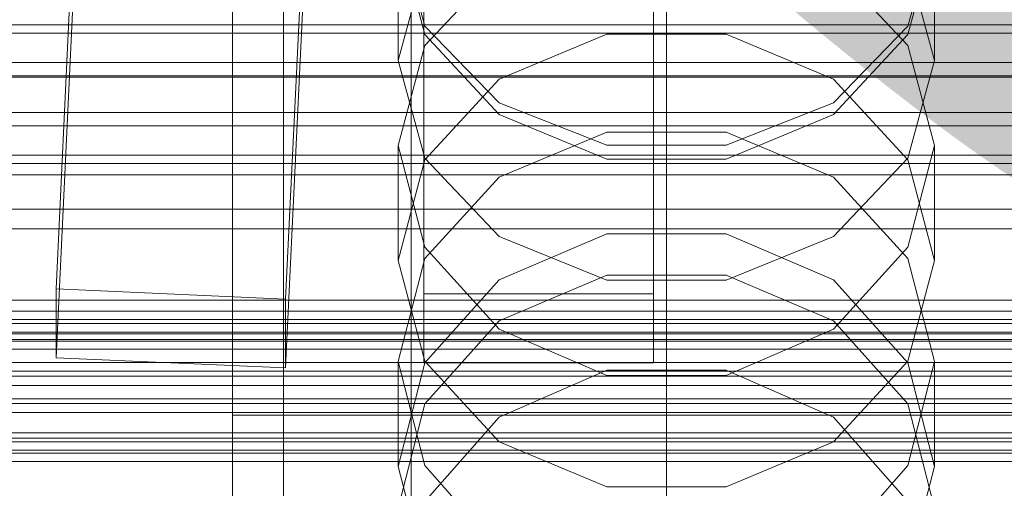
# Model space of a CAD drawing. Header units: millimetres. Extents: x -1970 to 61924, y -58230 to 6847.
# Tile 131 of 256: x -181 to -104, y -34106 to -34069. Entities that reach past the tile are written whole.
import ezdxf

# ---------------------------------------------------------------- set-up
doc = ezdxf.new("R2010")
doc.units = ezdxf.units.MM
for name, color, linetype, lineweight in [('COTAS_O', 1, 'Continuous', 0), ('COTAS_P', 1, 'Continuous', 0), ('frontal_briquetadora', 7, 'Continuous', 0), ('frontal_C01', 7, 'Continuous', 0), ('frontal_C02', 7, 'Continuous', 0), ('frontal_C03', 7, 'Continuous', 0), ('frontal_secador', 7, 'Continuous', 0)]:
    doc.layers.add(name, color=color, linetype=linetype, lineweight=lineweight)
doc.dimstyles.new('R19_100', dxfattribs={"dimtxt": 250, "dimasz": 150, "dimexe": 150, "dimexo": 80, "dimgap": 100, "dimtad": 1, "dimtih": 1, "dimtoh": 1, "dimdsep": 46, "dimcen": 0.09, "dimadec": 0, "dimazin": 0, "dimtfac": 1, "dimtdec": 4, "dimtofl": 0, "dimtmove": 0, "dimatfit": 3, "dimfxl": 1, "dimtolj": 1, "dimtzin": 0, "dimarcsym": 0})

# ---------------------------------------------------------------- blocks, each defined once
blk = doc.blocks.new('DIM_R26_46')
at = {"layer": 'COTAS_O'}
for p, q in [((-1725, -33700), (-1575, -33655)), ((1725, -33700), (1575, -33655)), ((-1725, -34400), (-1725, -33700)), ((-1725, -33700), (1725, -33700)), ((-1725, -33700), (-1575, -33745)), ((1725, -33700), (1575, -33745)), ((1725, -34400), (1725, -33700))]:
    blk.add_line(p, q, dxfattribs=at)
blk.add_text('3450 O', height=250, dxfattribs=at).set_placement((0, -33600))
blk = doc.blocks.new('DIM_R26_47')
at = {"layer": 'COTAS_P'}
for p, q in [((-850, -33400), (-150, -33400)), ((-150, -33400), (-195, -33550)), ((-150, -36000), (-150, -33400)), ((-150, -33400), (-105, -33550)), ((-150, -36000), (-195, -35850)), ((-150, -36000), (-105, -35850)), ((-850, -36000), (-150, -36000))]:
    blk.add_line(p, q, dxfattribs=at)
blk.add_text('2600 P', height=250, rotation=90, dxfattribs=at).set_placement((-250, -34700))
blk = doc.blocks.new('DIM_R26_48')
at = {"layer": 'COTAS_O'}
for p, q in [((-650, -33700), (50, -33700)), ((50, -33700), (5, -33850)), ((50, -34900), (50, -33700)), ((50, -33700), (95, -33850)), ((50, -34900), (5, -34750)), ((50, -34900), (95, -34750)), ((-650, -34900), (50, -34900))]:
    blk.add_line(p, q, dxfattribs=at)
blk.add_text('1200 O', height=250, rotation=90, dxfattribs=at).set_placement((-50, -34300))
blk = doc.blocks.new('DIM_R26_49')
at = {"layer": 'COTAS_O'}
for p, q in [((-650, -34200), (-500, -34155)), ((650, -34200), (500, -34155)), ((-650, -34900), (-650, -34200)), ((-650, -34200), (650, -34200)), ((-650, -34200), (-500, -34245)), ((650, -34200), (500, -34245)), ((650, -34900), (650, -34200))]:
    blk.add_line(p, q, dxfattribs=at)
blk.add_text('1300 O', height=250, dxfattribs=at).set_placement((0, -34100))

msp = doc.modelspace()

# ---------------------------------------------------------------- linework, layer by layer
at = {"layer": 'frontal_briquetadora'}
for p, q in [((-164, -34100), (-164, -33920)), ((-160, -34100), (-160, -33920)), ((-160, -34069.338), (-160, -34051.97)), ((-160, -34056.386), (-160, -34073.418)), ((-160, -34060.009), (-160, -34077.23)), ((-151, -34062.014), (-148.92, -34069.506)), ((-151, -34072.197), (-151, -34062.443)), ((-151, -34062.443), (-148.92, -34070.159)), ((-111.08, -34069.506), (-109, -34062.014)), ((-111.08, -34070.159), (-109, -34062.443)), ((-109, -34072.197), (-109, -34062.443)), ((-160, -34081.519), (-160, -34064.151)), ((-151, -34072.197), (-148.92, -34064.539)), ((-143.094, -34064.828), (-148.92, -34071.036)), ((-111.08, -34071.036), (-116.906, -34064.828)), ((-111.08, -34064.539), (-109, -34072.197)), ((-160, -34066.987), (-160, -34084.097)), ((-160, -34084.64), (-160, -34067.514)), ((-160, -34085.184), (-160, -34068.041)), ((-160, -34068.567), (-160, -34085.599)), ((-160, -34084.398), (-160, -34069.338)), ((-148.92, -34069.506), (-143.093, -34075.515)), ((-116.907, -34075.515), (-111.08, -34069.506)), ((-148.92, -34070.159), (-143.094, -34076.428)), ((-143.093, -34073.656), (-134.673, -34070.144)), ((-134.673, -34070.144), (-125.327, -34070.144)), ((-125.327, -34070.144), (-116.907, -34073.656)), ((-116.906, -34076.428), (-111.08, -34070.159)), ((-148.92, -34071.036), (-151, -34078.875)), ((-109, -34078.875), (-111.08, -34071.036)), ((-148.92, -34079.855), (-151, -34072.197)), ((-109, -34072.197), (-111.08, -34079.855)), ((-160, -34073.418), (-160, -34087.52)), ((-148.92, -34079.984), (-143.093, -34073.656)), ((-116.907, -34073.656), (-111.08, -34079.984)), ((-143.093, -34075.515), (-134.673, -34078.849)), ((-125.327, -34078.849), (-116.907, -34075.515)), ((-143.094, -34076.428), (-134.674, -34079.94)), ((-125.326, -34079.94), (-116.906, -34076.428)), ((-160, -34077.23), (-160, -34091.829)), ((-143.094, -34081.332), (-134.674, -34077.812)), ((-134.674, -34077.812), (-125.326, -34077.812)), ((-125.326, -34077.812), (-116.906, -34081.332)), ((-148.92, -34086.819), (-151, -34078.875)), ((-151, -34087.875), (-151, -34078.875)), ((-134.673, -34078.849), (-125.327, -34078.849)), ((-109, -34078.875), (-111.08, -34086.82)), ((-109, -34087.875), (-109, -34078.875)), ((-151, -34087.875), (-148.92, -34079.984)), ((-143.093, -34085.996), (-148.92, -34079.855)), ((-134.674, -34079.94), (-125.326, -34079.94)), ((-111.08, -34079.855), (-116.907, -34085.996)), ((-111.08, -34079.984), (-109, -34087.875)), ((-160, -34096.579), (-160, -34081.519)), ((-148.92, -34087.722), (-143.094, -34081.332)), ((-116.906, -34081.332), (-111.08, -34087.722)), ((-160, -34084.097), (-160, -34101.698)), ((-160, -34094.857), (-160, -34084.398)), ((-160, -34102.255), (-160, -34084.64)), ((-160, -34102.813), (-160, -34085.184)), ((-160, -34085.599), (-160, -34099.701)), ((-134.673, -34085.792), (-143.093, -34089.399)), ((-125.327, -34085.792), (-134.673, -34085.792)), ((-116.907, -34089.399), (-125.327, -34085.792)), ((-134.673, -34089.404), (-143.093, -34085.996)), ((-116.907, -34085.996), (-125.327, -34089.404)), ((-143.094, -34093.266), (-148.92, -34086.819)), ((-111.08, -34086.82), (-116.906, -34093.266)), ((-160, -34087.52), (-160, -34096.547)), ((-151, -34095.779), (-148.92, -34087.722)), ((-151, -34087.875), (-148.92, -34095.766)), ((-111.08, -34087.722), (-109, -34095.779)), ((-111.08, -34095.766), (-109, -34087.875)), ((-143.093, -34089.399), (-148.92, -34095.899)), ((-134.674, -34089.012), (-143.094, -34092.596)), ((-125.326, -34089.012), (-134.674, -34089.012)), ((-125.327, -34089.404), (-134.673, -34089.404)), ((-116.906, -34092.596), (-125.326, -34089.012)), ((-111.08, -34095.899), (-116.907, -34089.399)), ((-160, -34091.829), (-160, -34101.584)), ((-143.094, -34092.596), (-148.92, -34099.099)), ((-111.08, -34099.099), (-116.906, -34092.596)), ((-134.674, -34096.873), (-143.094, -34093.266)), ((-116.906, -34093.266), (-125.326, -34096.873)), ((-160, -34099.123), (-160, -34094.857)), ((-148.92, -34103.933), (-151, -34095.779)), ((-151, -34104.004), (-151, -34095.779)), ((-148.92, -34095.766), (-143.093, -34102.094)), ((-116.907, -34102.094), (-111.08, -34095.766)), ((-109, -34095.779), (-111.08, -34103.933)), ((-109, -34104.004), (-109, -34095.779)), ((-160, -34096.547), (-160, -34099.123)), ((-160, -34107.038), (-160, -34096.579)), ((-148.92, -34095.899), (-151, -34104.004)), ((-143.093, -34100.145), (-134.673, -34096.48)), ((-134.673, -34096.48), (-125.327, -34096.48)), ((-125.327, -34096.48), (-116.907, -34100.145)), ((-109, -34104.004), (-111.08, -34095.899)), ((-125.326, -34096.873), (-134.674, -34096.873)), ((-160, -34099.701), (-160, -34108.728)), ((-148.92, -34099.099), (-151, -34107.292)), ((-109, -34107.292), (-111.08, -34099.099)), ((-164, -34100), (-160, -34100)), ((-164, -34275), (-164, -34100)), ((200, -34100), (-160, -34100)), ((-160, -34275), (-160, -34100)), ((-148.92, -34106.751), (-143.093, -34100.145)), ((-116.907, -34100.145), (-111.08, -34106.751)), ((-160, -34101.584), (-160, -34105.009)), ((-160, -34101.698), (-160, -34119.743)), ((-160, -34120.314), (-160, -34102.255)), ((-143.093, -34102.094), (-134.673, -34105.606)), ((-125.327, -34105.606), (-116.907, -34102.094)), ((-160, -34120.885), (-160, -34102.813)), ((-151, -34104.004), (-148.92, -34112.109)), ((-143.094, -34110.541), (-148.92, -34103.933)), ((-111.08, -34103.933), (-116.906, -34110.541)), ((-111.08, -34112.109), (-109, -34104.004)), ((-134.673, -34105.606), (-125.327, -34105.606))]:
    msp.add_line(p, q, dxfattribs=at)
at = {"layer": 'frontal_C01'}
for p, q in [((-130, -34257.579), (-130, -33994.965)), ((-130, -34000.746), (-130, -34263.359)), ((-177.811, -34090.096), (-174.943, -34030.307)), ((-156.962, -34031.107), (-159.83, -34090.896)), ((-177.811, -34095.489), (-174.943, -34035.701)), ((-159.83, -34096.289), (-156.962, -34036.501)), ((-149, -34090.495), (-149, -34044.657)), ((-131, -34044.657), (-131, -34090.495)), ((-149, -34095.887), (-149, -34050.05)), ((-131, -34095.887), (-131, -34050.05)), ((-425, -34085.38), (425, -34085.38)), ((-159.83, -34090.896), (-177.811, -34090.096)), ((-177.811, -34090.096), (-177.811, -34095.489)), ((-159.83, -34096.289), (-159.83, -34090.896)), ((-131, -34090.495), (-149, -34090.495)), ((-149, -34090.495), (-149, -34095.887)), ((-131, -34095.887), (-131, -34090.495)), ((-177.811, -34095.489), (-159.83, -34096.289)), ((-149, -34095.887), (-131, -34095.887)), ((425, -34096.935), (-425, -34096.935)), ((425, -34099.076), (-425, -34099.076))]:
    msp.add_line(p, q, dxfattribs=at)
at = {"layer": 'frontal_C02'}
for p, q in [((-130, -34230.937), (-130, -33940.443)), ((-130, -33946.173), (-130, -34236.667))]:
    msp.add_line(p, q, dxfattribs=at)
at = {"layer": 'frontal_C03'}
for p, q in [((1250, -34069.398), (-1250, -34069.398)), ((1250, -34070.051), (-1250, -34070.051)), ((1250, -34072.358), (-1250, -34072.358)), ((-1250, -34073.416), (1250, -34073.416)), ((1250, -34076.268), (-1250, -34076.268)), ((1250, -34077.325), (-1250, -34077.325)), ((1250, -34079.633), (-1250, -34079.633)), ((1250, -34080.286), (-1250, -34080.286)), ((1250, -34081.167), (-1250, -34081.167)), ((1250, -34090.974), (-1250, -34090.974)), ((1250, -34091.855), (-1250, -34091.855)), ((1250, -34092.509), (-1250, -34092.509)), ((-1250, -34092.816), (1250, -34092.816)), ((-1250, -34093.614), (1250, -34093.614)), ((-1250, -34094.198), (1250, -34094.198)), ((1250, -34094.816), (-1250, -34094.816)), ((-1250, -34095.873), (1250, -34095.873)), ((-1250, -34096.536), (1250, -34096.536)), ((-1250, -34097.665), (1250, -34097.665)), ((1250, -34098.726), (-1250, -34098.726)), ((1250, -34099.783), (-1250, -34099.783)), ((-1250, -34101.385), (1250, -34101.385)), ((1250, -34102.09), (-1250, -34102.09)), ((1250, -34102.744), (-1250, -34102.744)), ((-1250, -34102.981), (1250, -34102.981)), ((1250, -34103.625), (-1250, -34103.625))]:
    msp.add_line(p, q, dxfattribs=at)
at = {"layer": 'frontal_secador'}
for p, q in [((-1360, -34073.5), (1360, -34073.5)), ((-1250, -34073.5), (1250, -34073.5)), ((1360, -34083.853), (-1360, -34083.853)), ((1360, -34093.5), (-1360, -34093.5)), ((1250, -34094.076), (-1250, -34094.076)), ((1360, -34101.784), (-1360, -34101.784))]:
    msp.add_line(p, q, dxfattribs=at)

# ---------------------------------------------------------------- dimensions: what is measured, and where the dimension line sits
at = {"layer": 'COTAS_O'}
for p1, p2, distance, picture, middle in [((-650, -34900), (-650, -33700), -700, 'DIM_R26_48', (50, -34300)), ((-1725, -34400), (1725, -34400), 700, 'DIM_R26_46', (0, -33700)), ((-650, -34900), (650, -34900), 700, 'DIM_R26_49', (0, -34200))]:
    dim = msp.add_aligned_dim(p1=p1, p2=p2, distance=distance, text='<> O', dimstyle='R19_100', dxfattribs=at)
    dim.commit()
    dim.dimension.update_dxf_attribs({"geometry": picture, "text_midpoint": middle})
at = {"layer": 'COTAS_P'}
dim = msp.add_aligned_dim(p1=(-850, -36000), p2=(-850, -33400), distance=-700, text='<> P', dimstyle='R19_100', dxfattribs=at)
dim.commit()
dim.dimension.update_dxf_attribs({"geometry": 'DIM_R26_47', "text_midpoint": (-150, -34700)})

doc.saveas('drawing.dxf')
